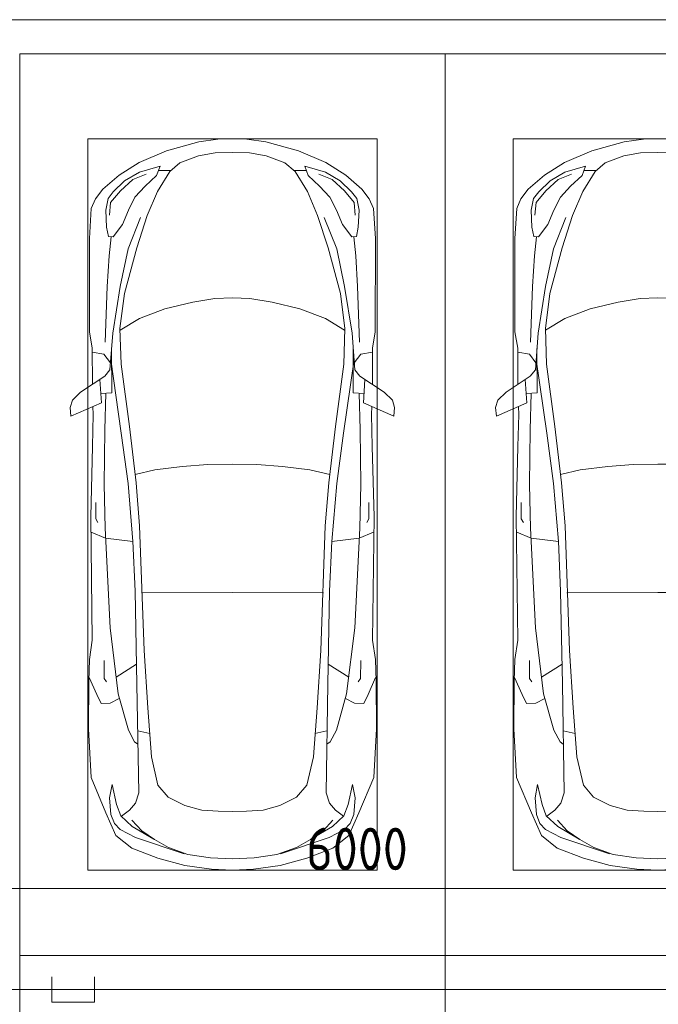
# Model space of a CAD drawing. Header units: millimetres. Extents: x -32229 to 288056, y -13689 to 125138.
# Tile 62 of 193: x 38035 to 41788, y 64062 to 69850. Entities that reach past the tile are written whole.
import ezdxf

# ---------------------------------------------------------------- set-up
doc = ezdxf.new("R2010")
doc.units = ezdxf.units.MM
for name, color, linetype, lineweight in [('A-ANNO-DIMS', 7, 'Continuous', 9), ('A-ANNO-DIMS-200', 7, 'Continuous', 9), ('A-DETL-GENF', 7, 'Continuous', 18), ('A-FLOR', 7, 'Continuous', 18), ('C-PRKG', 7, 'Continuous', 18)]:
    doc.layers.add(name, color=color, linetype=linetype, lineweight=lineweight)
doc.layers.add('A-DETL', color=7, linetype='Continuous', lineweight=9, true_color=0x00a600)
doc.styles.add('GOST Common_3', font='GOST_Common.ttf', dxfattribs={"width": 0.9, "height": 250})
doc.dimstyles.new('ГОСТ_2_5_мм2', dxfattribs={"dimscale": 304.8, "dimtxt": 251.428749, "dimasz": 0.492126, "dimexe": 0.492126, "dimexo": 0.656168, "dimgap": 0.098425, "dimtad": 1, "dimdec": 0, "dimdsep": 46, "dimtxsty": 'GOST Common_3', "dimblk1": 'OBLIQUE', "dimblk2": 'OBLIQUE', "dimsah": 1, "dimcen": 0.09, "dimazin": 2, "dimtfac": 1, "dimtdec": 4, "dimtix": 1, "dimtmove": 0, "dimatfit": 3, "dimfxl": 1, "dimtvp": 1, "dimtolj": 1, "dimtzin": 0, "dimarcsym": 2})

# ---------------------------------------------------------------- blocks, each defined once
blk = doc.blocks.new('АР_Машиноместо - 5300x2500_С-V40--02 ЭО')
at = {"layer": 'A-DETL-GENF', "color": 253, "lineweight": 13, "true_color": 0xaaaaaa}
for p, q in [((970.2, 4771.8), (812.7, 4729.4)), ((1126.4, 4794.1), (970.2, 4771.8)), ((1250, 4800), (1126.4, 4794.1)), ((1250, 4800), (1373.6, 4794.1)), ((1373.6, 4794.1), (1529.8, 4771.8)), ((1529.8, 4771.8), (1687.3, 4729.4)), ((812.7, 4729.4), (659.1, 4669.9)), ((680.7, 4606.5), (967, 4703.6)), ((988.2, 4706.7), (873.9, 4665.1)), ((1122.2, 4726.4), (988.2, 4706.7)), ((1250, 4731.7), (1122.2, 4726.4)), ((1250, 4731.7), (1377.8, 4726.4)), ((1377.8, 4726.4), (1511.8, 4706.7)), ((1511.8, 4706.7), (1626.1, 4665.1)), ((1819.3, 4606.5), (1533, 4703.6)), ((1687.3, 4729.4), (1840.9, 4669.9)), ((659.1, 4669.9), (565.9, 4595.1)), ((873.9, 4665.1), (791.3, 4619.7)), ((1626.1, 4665.1), (1708.7, 4619.7)), ((1840.9, 4669.9), (1934.1, 4595.1)), ((565.9, 4595.1), (507.1, 4462.6)), ((590.7, 4560.1), (680.7, 4606.5)), ((788.5, 4617.7), (661.8, 4543.1)), ((791.3, 4619.7), (717.1, 4568.9)), ((1708.7, 4619.7), (1782.9, 4568.9)), ((1711.5, 4617.7), (1838.2, 4543.1)), ((1909.3, 4560.1), (1819.3, 4606.5)), ((1934.1, 4595.1), (1992.9, 4462.6)), ((536.4, 4471.4), (557.5, 4525.7)), ((557.5, 4525.7), (590.7, 4560.1)), ((661.8, 4543.1), (594.6, 4479.3)), ((717.1, 4568.9), (659.6, 4505.3)), ((1782.9, 4568.9), (1840.4, 4505.3)), ((1838.2, 4543.1), (1905.4, 4479.3)), ((1942.5, 4525.7), (1909.3, 4560.1)), ((1963.6, 4471.4), (1942.5, 4525.7)), ((507.1, 4462.6), (419.6, 4254.2)), ((528.4, 4374.7), (536.4, 4471.4)), ((594.6, 4479.3), (569.5, 4413.1)), ((645, 4445.5), (597.3, 4481.4)), ((1855, 4445.5), (1902.7, 4481.4)), ((1905.4, 4479.3), (1930.5, 4413.1)), ((1971.6, 4374.7), (1963.6, 4471.4)), ((1992.9, 4462.6), (2080.4, 4254.2)), ((569.5, 4413.1), (543.7, 4295.1)), ((679.6, 4406.3), (645, 4445.5)), ((699.7, 4345.5), (679.6, 4406.3)), ((872.7, 4370.2), (970.5, 4419.3)), ((970.5, 4419.3), (1069.6, 4447.3)), ((1069.6, 4447.3), (1167.1, 4453.2)), ((1167.1, 4453.2), (1250, 4453.9)), ((1332.9, 4453.2), (1250, 4453.9)), ((1430.4, 4447.3), (1332.9, 4453.2)), ((1529.5, 4419.3), (1430.4, 4447.3)), ((1627.3, 4370.2), (1529.5, 4419.3)), ((1800.3, 4345.5), (1820.4, 4406.3)), ((1820.4, 4406.3), (1855, 4445.5)), ((1930.5, 4413.1), (1956.3, 4295.1)), ((543.7, 4295.1), (528.4, 4374.7)), ((689.3, 3705.5), (699.7, 4345.5)), ((812.5, 4298.9), (872.7, 4370.2)), ((1687.5, 4298.9), (1627.3, 4370.2)), ((1810.7, 3705.5), (1800.3, 4345.5)), ((1956.3, 4295.1), (1971.6, 4374.7)), ((774.4, 4132.9), (812.5, 4298.9)), ((1725.6, 4132.9), (1687.5, 4298.9)), ((419.6, 4254.2), (403.4, 3968)), ((2080.4, 4254.2), (2096.6, 3968)), ((752.2, 3845.6), (774.4, 4132.9)), ((1747.8, 3845.6), (1725.6, 4132.9)), ((675.2, 4045.5), (694.6, 4057.6)), ((1824.8, 4045.5), (1805.4, 4057.6)), ((638.7, 3975.4), (675.2, 4045.5)), ((1861.3, 3975.4), (1824.8, 4045.5)), ((403.4, 3968), (405.6, 3688.5)), ((578.7, 3762.9), (638.7, 3975.4)), ((1921.3, 3762.9), (1861.3, 3975.4)), ((2096.6, 3968), (2094.4, 3688.5)), ((731.2, 3507.6), (752.2, 3845.6)), ((1768.8, 3507.6), (1747.8, 3845.6)), ((408.2, 3667), (453.1, 3766.3)), ((453.1, 3766.3), (478.4, 3819.3)), ((478.4, 3819.3), (532.5, 3818.1)), ((530.9, 3374.8), (578.7, 3762.9)), ((532.5, 3818.1), (585.5, 3790.5)), ((1967.5, 3818.1), (1914.5, 3790.5)), ((1969.1, 3374.8), (1921.3, 3762.9)), ((2021.6, 3819.3), (1967.5, 3818.1)), ((2046.9, 3766.3), (2021.6, 3819.3)), ((2091.8, 3667), (2046.9, 3766.3)), ((678.7, 3159.5), (689.3, 3705.5)), ((1821.3, 3159.5), (1810.7, 3705.5)), ((405.6, 3688.5), (409.5, 3560)), ((495.5, 3566.1), (496.8, 3671.6)), ((496.8, 3671.6), (510.1, 3691.5)), ((687.1, 3588.8), (566.5, 3663.9)), ((1812.9, 3588.8), (1933.5, 3663.9)), ((2003.2, 3671.6), (1989.9, 3691.5)), ((2004.5, 3566.1), (2003.2, 3671.6)), ((2094.4, 3688.5), (2090.5, 3560)), ((409.5, 3560), (426.5, 3446.8)), ((2090.5, 3560), (2073.5, 3446.8)), ((704.9, 2775.5), (731.2, 3507.6)), ((1795.1, 2775.5), (1768.8, 3507.6)), ((426.5, 3446.8), (417.5, 2723)), ((2073.5, 3446.8), (2082.5, 2723)), ((501.4, 2789.7), (530.9, 3374.8)), ((1998.6, 2789.7), (1969.1, 3374.8)), ((665.6, 2864.6), (678.7, 3159.5)), ((1834.4, 2864.6), (1821.3, 3159.5)), ((505.1, 2846.9), (420.9, 2813.3)), ((665.8, 2867.4), (505.1, 2846.9)), ((636.6, 2526.5), (665.8, 2867.4)), ((1834.2, 2867.4), (1994.9, 2846.9)), ((1863.4, 2526.5), (1834.2, 2867.4)), ((1994.9, 2846.9), (2079.1, 2813.3)), ((495.7, 2532.3), (501.4, 2789.7)), ((2004.3, 2532.3), (1998.6, 2789.7)), ((417.5, 2723), (428.2, 2308.5)), ((447.8, 2733.7), (459.7, 2756.2)), ((447.8, 2638.7), (447.8, 2733.7)), ((684.2, 2522.3), (704.9, 2775.5)), ((1815.8, 2522.3), (1795.1, 2775.5)), ((2052.2, 2733.7), (2040.3, 2756.2)), ((2052.2, 2638.7), (2052.2, 2733.7)), ((2082.5, 2723), (2071.8, 2308.5)), ((500, 2210.1), (495.7, 2532.3)), ((636.6, 2526.5), (597, 2231)), ((644.6, 2191.8), (684.2, 2522.3)), ((1855.4, 2191.8), (1815.8, 2522.3)), ((1863.4, 2526.5), (1903, 2231)), ((2000, 2210.1), (2004.3, 2532.3)), ((428.2, 2308.5), (432.3, 2119.9)), ((2071.8, 2308.5), (2067.7, 2119.9)), ((505.9, 1996), (500, 2210.1)), ((597, 2231), (535, 1798.3)), ((1903, 2231), (1965, 1798.3)), ((1994.1, 1996), (2000, 2210.1)), ((595.8, 1824.8), (644.6, 2191.8)), ((1904.2, 1824.8), (1855.4, 2191.8)), ((296.8, 2079.9), (301.4, 2130.5)), ((301.4, 2130.5), (479.9, 2052.9)), ((432.3, 2119.9), (430.7, 2073.9)), ((2198.6, 2130.5), (2020.1, 2052.9)), ((2067.7, 2119.9), (2069.3, 2073.9)), ((2203.2, 2079.9), (2198.6, 2130.5)), ((309.5, 2036.1), (296.8, 2079.9)), ((357.8, 1990.1), (309.5, 2036.1)), ((479.9, 2052.9), (471, 1914.3)), ((2020.1, 2052.9), (2029, 1914.3)), ((2142.2, 1990.1), (2190.5, 2036.1)), ((2190.5, 2036.1), (2203.2, 2079.9)), ((500.6, 1894.5), (357.8, 1990.1)), ((540.9, 1993.7), (476.3, 1997.9)), ((540.9, 1993.7), (539.8, 1733.1)), ((1959.1, 1993.7), (2023.7, 1997.9)), ((1959.1, 1993.7), (1960.2, 1733.1)), ((1999.4, 1894.5), (2142.2, 1990.1)), ((426.5, 1730.9), (427.5, 1943)), ((2073.5, 1730.9), (2072.5, 1943)), ((530.6, 1857.6), (500.6, 1894.5)), ((546.5, 1642.6), (530.6, 1857.6)), ((1953.5, 1642.6), (1969.4, 1857.6)), ((1969.4, 1857.6), (1999.4, 1894.5)), ((533.6, 1816.8), (495, 1765.3)), ((589.4, 1615.5), (595.8, 1824.8)), ((1910.6, 1615.5), (1904.2, 1824.8)), ((1966.4, 1816.8), (2005, 1765.3)), ((495, 1765.3), (426.6, 1753.4)), ((2005, 1765.3), (2073.4, 1753.4)), ((410.6, 1634.2), (426.5, 1730.9)), ((2089.4, 1634.2), (2073.5, 1730.9)), ((409.5, 1087), (410.6, 1634.2)), ((590.4, 1624.3), (703.6, 1557.1)), ((1909.6, 1624.3), (1796.4, 1557.1)), ((2090.5, 1087), (2089.4, 1634.2)), ((615.4, 1410.3), (589.4, 1615.5)), ((1884.6, 1410.3), (1910.6, 1615.5)), ((703.6, 1557.1), (852.8, 1499)), ((1796.4, 1557.1), (1647.2, 1499)), ((852.8, 1499), (1016.6, 1459.9)), ((1016.6, 1459.9), (1146.9, 1439.4)), ((1483.4, 1459.9), (1353.1, 1439.4)), ((1647.2, 1499), (1483.4, 1459.9)), ((687.4, 1141), (615.4, 1410.3)), ((1146.9, 1439.4), (1250, 1434.1)), ((1353.1, 1439.4), (1250, 1434.1)), ((1812.6, 1141), (1884.6, 1410.3)), ((749.2, 950.3), (687.4, 1141)), ((1750.8, 950.3), (1812.6, 1141)), ((420.9, 910.7), (409.5, 1087)), ((510.2, 1018.7), (521.5, 1074.5)), ((521.5, 1074.5), (548.5, 1076.2)), ((548.5, 1076.2), (603.4, 1004.8)), ((1951.5, 1076.2), (1896.6, 1004.8)), ((1978.5, 1074.5), (1951.5, 1076.2)), ((1989.8, 1018.7), (1978.5, 1074.5)), ((2079.1, 910.7), (2090.5, 1087)), ((505.7, 920), (510.2, 1018.7)), ((603.4, 1004.8), (639.1, 920)), ((1896.6, 1004.8), (1860.9, 920)), ((1994.3, 920), (1989.8, 1018.7)), ((809.1, 809.4), (749.2, 950.3)), ((1690.9, 809.4), (1750.8, 950.3)), ((445.9, 853.1), (420.9, 910.7)), ((519.1, 851.5), (505.7, 920)), ((639.1, 920), (677.4, 843.7)), ((1860.9, 920), (1822.6, 843.7)), ((1980.9, 851.5), (1994.3, 920)), ((2054.1, 853.1), (2079.1, 910.7)), ((489, 795.6), (445.9, 853.1)), ((550, 812.3), (519.1, 851.5)), ((616.5, 746.4), (550, 812.3)), ((677.4, 843.7), (737.5, 778.3)), ((1822.6, 843.7), (1762.5, 778.3)), ((1883.5, 746.4), (1950, 812.3)), ((1950, 812.3), (1980.9, 851.5)), ((2011, 795.6), (2054.1, 853.1)), ((584.4, 714.6), (489, 795.6)), ((737.5, 778.3), (804.5, 715.7)), ((881.5, 691.6), (809.1, 809.4)), ((1618.5, 691.6), (1690.9, 809.4)), ((1762.5, 778.3), (1695.5, 715.7)), ((1915.6, 714.6), (2011, 795.6)), ((701.8, 640.4), (584.4, 714.6)), ((703.5, 696.4), (616.5, 746.4)), ((824.6, 660.9), (703.5, 696.4)), ((804.5, 715.7), (824.6, 660.9)), ((1695.5, 715.7), (1675.4, 660.9)), ((1675.4, 660.9), (1796.5, 696.4)), ((1796.5, 696.4), (1883.5, 746.4)), ((1798.2, 640.4), (1915.6, 714.6)), ((861.8, 571.6), (701.8, 640.4)), ((888.4, 685.9), (815.2, 686.6)), ((941.4, 642.2), (881.5, 691.6)), ((1050.7, 599.4), (941.4, 642.2)), ((1449.3, 599.4), (1558.6, 642.2)), ((1558.6, 642.2), (1618.5, 691.6)), ((1611.6, 685.9), (1684.8, 686.6)), ((1638.2, 571.6), (1798.2, 640.4)), ((1148.8, 583), (1050.7, 599.4)), ((1250, 581.6), (1148.8, 583)), ((1250, 581.6), (1351.2, 583)), ((1351.2, 583), (1449.3, 599.4)), ((1052.6, 517.5), (861.8, 571.6)), ((1447.4, 517.5), (1638.2, 571.6)), ((1165.1, 503.1), (1052.6, 517.5)), ((1250, 500), (1165.1, 503.1)), ((1250, 500), (1334.9, 503.1)), ((1334.9, 503.1), (1447.4, 517.5))]:
    blk.add_line(p, q, dxfattribs=at)
at = {"layer": 'A-DETL-GENF', "color": 254, "lineweight": 13, "true_color": 0xd4d4d4}
for p, q in [((694.6, 3980.4), (765.1, 3996.8)), ((1805.4, 3980.4), (1734.9, 3996.8)), ((715.1, 3168.3), (1250, 3167.3)), ((1784.9, 3168.3), (1250, 3167.3)), ((677.9, 2473), (794.6, 2446)), ((794.6, 2446), (955.7, 2426.8)), ((1705.4, 2446), (1544.3, 2426.8)), ((1822.1, 2473), (1705.4, 2446)), ((955.7, 2426.8), (1105.5, 2413.7)), ((1105.5, 2413.7), (1250, 2412.9)), ((1394.5, 2413.7), (1250, 2412.9)), ((1544.3, 2426.8), (1394.5, 2413.7)), ((513.9, 1368.9), (502.3, 1696.3)), ((1986.1, 1368.9), (1997.7, 1696.3)), ((590.3, 1367.8), (546.5, 1642.6)), ((1909.7, 1367.8), (1953.5, 1642.6)), ((524.9, 1188.6), (513.9, 1368.9)), ((636.7, 1146), (590.3, 1367.8)), ((1863.3, 1146), (1909.7, 1367.8)), ((1975.1, 1188.6), (1986.1, 1368.9)), ((537.4, 1076.1), (524.9, 1188.6)), ((1962.6, 1076.1), (1975.1, 1188.6)), ((710.2, 962.8), (636.7, 1146)), ((1789.8, 962.8), (1863.3, 1146)), ((534.5, 874.4), (528.1, 949.5)), ((1965.5, 874.4), (1971.9, 949.5)), ((591.7, 805), (534.5, 874.4)), ((1908.3, 805), (1965.5, 874.4)), ((664.7, 739.9), (591.7, 805)), ((1835.3, 739.9), (1908.3, 805)), ((742.6, 707.8), (664.7, 739.9)), ((1757.4, 707.8), (1835.3, 739.9))]:
    blk.add_line(p, q, dxfattribs=at)
at = {"layer": 'C-PRKG', "color": 253, "lineweight": 13, "true_color": 0xaaaaaa}
for p, q in [((2500, 5300), (0, 5300)), ((0, 0), (0, 5300)), ((2500, 0), (2500, 5300)), ((400, 4800), (2100, 4800)), ((400, 500), (400, 4800)), ((2100, 500), (2100, 4800)), ((400, 500), (2100, 500)), ((2500, 0), (0, 0))]:
    blk.add_line(p, q, dxfattribs=at)
blk = doc.blocks.new('АР_Машиноместо - 5300x2500_С-V68--02 ЭО')
at = {"layer": 'A-DETL-GENF', "color": 253, "lineweight": 13, "true_color": 0xaaaaaa}
for p, q in [((970.2, 4771.8), (812.7, 4729.4)), ((1126.4, 4794.1), (970.2, 4771.8)), ((1250, 4800), (1126.4, 4794.1)), ((1250, 4800), (1373.6, 4794.1)), ((1373.6, 4794.1), (1529.8, 4771.8)), ((1529.8, 4771.8), (1687.3, 4729.4)), ((812.7, 4729.4), (659.1, 4669.9)), ((680.7, 4606.5), (967, 4703.6)), ((988.2, 4706.7), (873.9, 4665.1)), ((1122.2, 4726.4), (988.2, 4706.7)), ((1250, 4731.7), (1122.2, 4726.4)), ((1250, 4731.7), (1377.8, 4726.4)), ((1377.8, 4726.4), (1511.8, 4706.7)), ((1511.8, 4706.7), (1626.1, 4665.1)), ((1819.3, 4606.5), (1533, 4703.6)), ((1687.3, 4729.4), (1840.9, 4669.9)), ((659.1, 4669.9), (565.9, 4595.1)), ((873.9, 4665.1), (791.3, 4619.7)), ((1626.1, 4665.1), (1708.7, 4619.7)), ((1840.9, 4669.9), (1934.1, 4595.1)), ((565.9, 4595.1), (507.1, 4462.6)), ((590.7, 4560.1), (680.7, 4606.5)), ((788.5, 4617.7), (661.8, 4543.1)), ((791.3, 4619.7), (717.1, 4568.9)), ((1708.7, 4619.7), (1782.9, 4568.9)), ((1711.5, 4617.7), (1838.2, 4543.1)), ((1909.3, 4560.1), (1819.3, 4606.5)), ((1934.1, 4595.1), (1992.9, 4462.6)), ((536.4, 4471.4), (557.5, 4525.7)), ((557.5, 4525.7), (590.7, 4560.1)), ((661.8, 4543.1), (594.6, 4479.3)), ((717.1, 4568.9), (659.6, 4505.3)), ((1782.9, 4568.9), (1840.4, 4505.3)), ((1838.2, 4543.1), (1905.4, 4479.3)), ((1942.5, 4525.7), (1909.3, 4560.1)), ((1963.6, 4471.4), (1942.5, 4525.7)), ((507.1, 4462.6), (419.6, 4254.2)), ((528.4, 4374.7), (536.4, 4471.4)), ((594.6, 4479.3), (569.5, 4413.1)), ((645, 4445.5), (597.3, 4481.4)), ((1855, 4445.5), (1902.7, 4481.4)), ((1905.4, 4479.3), (1930.5, 4413.1)), ((1971.6, 4374.7), (1963.6, 4471.4)), ((1992.9, 4462.6), (2080.4, 4254.2)), ((569.5, 4413.1), (543.7, 4295.1)), ((679.6, 4406.3), (645, 4445.5)), ((699.7, 4345.5), (679.6, 4406.3)), ((872.7, 4370.2), (970.5, 4419.3)), ((970.5, 4419.3), (1069.6, 4447.3)), ((1069.6, 4447.3), (1167.1, 4453.2)), ((1167.1, 4453.2), (1250, 4453.9)), ((1332.9, 4453.2), (1250, 4453.9)), ((1430.4, 4447.3), (1332.9, 4453.2)), ((1529.5, 4419.3), (1430.4, 4447.3)), ((1627.3, 4370.2), (1529.5, 4419.3)), ((1800.3, 4345.5), (1820.4, 4406.3)), ((1820.4, 4406.3), (1855, 4445.5)), ((1930.5, 4413.1), (1956.3, 4295.1)), ((543.7, 4295.1), (528.4, 4374.7)), ((689.3, 3705.5), (699.7, 4345.5)), ((812.5, 4298.9), (872.7, 4370.2)), ((1687.5, 4298.9), (1627.3, 4370.2)), ((1810.7, 3705.5), (1800.3, 4345.5)), ((1956.3, 4295.1), (1971.6, 4374.7)), ((774.4, 4132.9), (812.5, 4298.9)), ((1725.6, 4132.9), (1687.5, 4298.9)), ((419.6, 4254.2), (403.4, 3968)), ((2080.4, 4254.2), (2096.6, 3968)), ((752.2, 3845.6), (774.4, 4132.9)), ((1747.8, 3845.6), (1725.6, 4132.9)), ((675.2, 4045.5), (694.6, 4057.6)), ((1824.8, 4045.5), (1805.4, 4057.6)), ((638.7, 3975.4), (675.2, 4045.5)), ((1861.3, 3975.4), (1824.8, 4045.5)), ((403.4, 3968), (405.6, 3688.5)), ((578.7, 3762.9), (638.7, 3975.4)), ((1921.3, 3762.9), (1861.3, 3975.4)), ((2096.6, 3968), (2094.4, 3688.5)), ((731.2, 3507.6), (752.2, 3845.6)), ((1768.8, 3507.6), (1747.8, 3845.6)), ((408.2, 3667), (453.1, 3766.3)), ((453.1, 3766.3), (478.4, 3819.3)), ((478.4, 3819.3), (532.5, 3818.1)), ((530.9, 3374.8), (578.7, 3762.9)), ((532.5, 3818.1), (585.5, 3790.5)), ((1967.5, 3818.1), (1914.5, 3790.5)), ((1969.1, 3374.8), (1921.3, 3762.9)), ((2021.6, 3819.3), (1967.5, 3818.1)), ((2046.9, 3766.3), (2021.6, 3819.3)), ((2091.8, 3667), (2046.9, 3766.3)), ((678.7, 3159.5), (689.3, 3705.5)), ((1821.3, 3159.5), (1810.7, 3705.5)), ((405.6, 3688.5), (409.5, 3560)), ((495.5, 3566.1), (496.8, 3671.6)), ((496.8, 3671.6), (510.1, 3691.5)), ((687.1, 3588.8), (566.5, 3663.9)), ((1812.9, 3588.8), (1933.5, 3663.9)), ((2003.2, 3671.6), (1989.9, 3691.5)), ((2004.5, 3566.1), (2003.2, 3671.6)), ((2094.4, 3688.5), (2090.5, 3560)), ((409.5, 3560), (426.5, 3446.8)), ((2090.5, 3560), (2073.5, 3446.8)), ((704.9, 2775.5), (731.2, 3507.6)), ((1795.1, 2775.5), (1768.8, 3507.6)), ((426.5, 3446.8), (417.5, 2723)), ((2073.5, 3446.8), (2082.5, 2723)), ((501.4, 2789.7), (530.9, 3374.8)), ((1998.6, 2789.7), (1969.1, 3374.8)), ((665.6, 2864.6), (678.7, 3159.5)), ((1834.4, 2864.6), (1821.3, 3159.5)), ((505.1, 2846.9), (420.9, 2813.3)), ((665.8, 2867.4), (505.1, 2846.9)), ((636.6, 2526.5), (665.8, 2867.4)), ((1834.2, 2867.4), (1994.9, 2846.9)), ((1863.4, 2526.5), (1834.2, 2867.4)), ((1994.9, 2846.9), (2079.1, 2813.3)), ((495.7, 2532.3), (501.4, 2789.7)), ((2004.3, 2532.3), (1998.6, 2789.7)), ((417.5, 2723), (428.2, 2308.5)), ((447.8, 2733.7), (459.7, 2756.2)), ((447.8, 2638.7), (447.8, 2733.7)), ((684.2, 2522.3), (704.9, 2775.5)), ((1815.8, 2522.3), (1795.1, 2775.5)), ((2052.2, 2733.7), (2040.3, 2756.2)), ((2052.2, 2638.7), (2052.2, 2733.7)), ((2082.5, 2723), (2071.8, 2308.5)), ((500, 2210.1), (495.7, 2532.3)), ((636.6, 2526.5), (597, 2231)), ((644.6, 2191.8), (684.2, 2522.3)), ((1855.4, 2191.8), (1815.8, 2522.3)), ((1863.4, 2526.5), (1903, 2231)), ((2000, 2210.1), (2004.3, 2532.3)), ((428.2, 2308.5), (432.3, 2119.9)), ((2071.8, 2308.5), (2067.7, 2119.9)), ((505.9, 1996), (500, 2210.1)), ((597, 2231), (535, 1798.3)), ((1903, 2231), (1965, 1798.3)), ((1994.1, 1996), (2000, 2210.1)), ((595.8, 1824.8), (644.6, 2191.8)), ((1904.2, 1824.8), (1855.4, 2191.8)), ((296.8, 2079.9), (301.4, 2130.5)), ((301.4, 2130.5), (479.9, 2052.9)), ((432.3, 2119.9), (430.7, 2073.9)), ((2198.6, 2130.5), (2020.1, 2052.9)), ((2067.7, 2119.9), (2069.3, 2073.9)), ((2203.2, 2079.9), (2198.6, 2130.5)), ((309.5, 2036.1), (296.8, 2079.9)), ((357.8, 1990.1), (309.5, 2036.1)), ((479.9, 2052.9), (471, 1914.3)), ((2020.1, 2052.9), (2029, 1914.3)), ((2142.2, 1990.1), (2190.5, 2036.1)), ((2190.5, 2036.1), (2203.2, 2079.9)), ((500.6, 1894.5), (357.8, 1990.1)), ((540.9, 1993.7), (476.3, 1997.9)), ((540.9, 1993.7), (539.8, 1733.1)), ((1959.1, 1993.7), (2023.7, 1997.9)), ((1959.1, 1993.7), (1960.2, 1733.1)), ((1999.4, 1894.5), (2142.2, 1990.1)), ((426.5, 1730.9), (427.5, 1943)), ((2073.5, 1730.9), (2072.5, 1943)), ((530.6, 1857.6), (500.6, 1894.5)), ((546.5, 1642.6), (530.6, 1857.6)), ((1953.5, 1642.6), (1969.4, 1857.6)), ((1969.4, 1857.6), (1999.4, 1894.5)), ((533.6, 1816.8), (495, 1765.3)), ((589.4, 1615.5), (595.8, 1824.8)), ((1910.6, 1615.5), (1904.2, 1824.8)), ((1966.4, 1816.8), (2005, 1765.3)), ((495, 1765.3), (426.6, 1753.4)), ((2005, 1765.3), (2073.4, 1753.4)), ((410.6, 1634.2), (426.5, 1730.9)), ((2089.4, 1634.2), (2073.5, 1730.9)), ((409.5, 1087), (410.6, 1634.2)), ((590.4, 1624.3), (703.6, 1557.1)), ((1909.6, 1624.3), (1796.4, 1557.1)), ((2090.5, 1087), (2089.4, 1634.2)), ((615.4, 1410.3), (589.4, 1615.5)), ((1884.6, 1410.3), (1910.6, 1615.5)), ((703.6, 1557.1), (852.8, 1499)), ((1796.4, 1557.1), (1647.2, 1499)), ((852.8, 1499), (1016.6, 1459.9)), ((1016.6, 1459.9), (1146.9, 1439.4)), ((1483.4, 1459.9), (1353.1, 1439.4)), ((1647.2, 1499), (1483.4, 1459.9)), ((687.4, 1141), (615.4, 1410.3)), ((1146.9, 1439.4), (1250, 1434.1)), ((1353.1, 1439.4), (1250, 1434.1)), ((1812.6, 1141), (1884.6, 1410.3)), ((749.2, 950.3), (687.4, 1141)), ((1750.8, 950.3), (1812.6, 1141)), ((420.9, 910.7), (409.5, 1087)), ((510.2, 1018.7), (521.5, 1074.5)), ((521.5, 1074.5), (548.5, 1076.2)), ((548.5, 1076.2), (603.4, 1004.8)), ((1951.5, 1076.2), (1896.6, 1004.8)), ((1978.5, 1074.5), (1951.5, 1076.2)), ((1989.8, 1018.7), (1978.5, 1074.5)), ((2079.1, 910.7), (2090.5, 1087)), ((505.7, 920), (510.2, 1018.7)), ((603.4, 1004.8), (639.1, 920)), ((1896.6, 1004.8), (1860.9, 920)), ((1994.3, 920), (1989.8, 1018.7)), ((809.1, 809.4), (749.2, 950.3)), ((1690.9, 809.4), (1750.8, 950.3)), ((445.9, 853.1), (420.9, 910.7)), ((519.1, 851.5), (505.7, 920)), ((639.1, 920), (677.4, 843.7)), ((1860.9, 920), (1822.6, 843.7)), ((1980.9, 851.5), (1994.3, 920)), ((2054.1, 853.1), (2079.1, 910.7)), ((489, 795.6), (445.9, 853.1)), ((550, 812.3), (519.1, 851.5)), ((616.5, 746.4), (550, 812.3)), ((677.4, 843.7), (737.5, 778.3)), ((1822.6, 843.7), (1762.5, 778.3)), ((1883.5, 746.4), (1950, 812.3)), ((1950, 812.3), (1980.9, 851.5)), ((2011, 795.6), (2054.1, 853.1)), ((584.4, 714.6), (489, 795.6)), ((737.5, 778.3), (804.5, 715.7)), ((881.5, 691.6), (809.1, 809.4)), ((1618.5, 691.6), (1690.9, 809.4)), ((1762.5, 778.3), (1695.5, 715.7)), ((1915.6, 714.6), (2011, 795.6)), ((701.8, 640.4), (584.4, 714.6)), ((703.5, 696.4), (616.5, 746.4)), ((824.6, 660.9), (703.5, 696.4)), ((804.5, 715.7), (824.6, 660.9)), ((1695.5, 715.7), (1675.4, 660.9)), ((1675.4, 660.9), (1796.5, 696.4)), ((1796.5, 696.4), (1883.5, 746.4)), ((1798.2, 640.4), (1915.6, 714.6)), ((861.8, 571.6), (701.8, 640.4)), ((888.4, 685.9), (815.2, 686.6)), ((941.4, 642.2), (881.5, 691.6)), ((1050.7, 599.4), (941.4, 642.2)), ((1449.3, 599.4), (1558.6, 642.2)), ((1558.6, 642.2), (1618.5, 691.6)), ((1611.6, 685.9), (1684.8, 686.6)), ((1638.2, 571.6), (1798.2, 640.4)), ((1148.8, 583), (1050.7, 599.4)), ((1250, 581.6), (1148.8, 583)), ((1250, 581.6), (1351.2, 583)), ((1351.2, 583), (1449.3, 599.4)), ((1052.6, 517.5), (861.8, 571.6)), ((1447.4, 517.5), (1638.2, 571.6)), ((1165.1, 503.1), (1052.6, 517.5)), ((1250, 500), (1165.1, 503.1)), ((1250, 500), (1334.9, 503.1)), ((1334.9, 503.1), (1447.4, 517.5))]:
    blk.add_line(p, q, dxfattribs=at)
at = {"layer": 'A-DETL-GENF', "color": 254, "lineweight": 13, "true_color": 0xd4d4d4}
for p, q in [((694.6, 3980.4), (765.1, 3996.8)), ((1805.4, 3980.4), (1734.9, 3996.8)), ((715.1, 3168.3), (1250, 3167.3)), ((1784.9, 3168.3), (1250, 3167.3)), ((677.9, 2473), (794.6, 2446)), ((794.6, 2446), (955.7, 2426.8)), ((1705.4, 2446), (1544.3, 2426.8)), ((1822.1, 2473), (1705.4, 2446)), ((955.7, 2426.8), (1105.5, 2413.7)), ((1105.5, 2413.7), (1250, 2412.9)), ((1394.5, 2413.7), (1250, 2412.9)), ((1544.3, 2426.8), (1394.5, 2413.7)), ((513.9, 1368.9), (502.3, 1696.3)), ((1986.1, 1368.9), (1997.7, 1696.3)), ((590.3, 1367.8), (546.5, 1642.6)), ((1909.7, 1367.8), (1953.5, 1642.6)), ((524.9, 1188.6), (513.9, 1368.9)), ((636.7, 1146), (590.3, 1367.8)), ((1863.3, 1146), (1909.7, 1367.8)), ((1975.1, 1188.6), (1986.1, 1368.9)), ((537.4, 1076.1), (524.9, 1188.6)), ((1962.6, 1076.1), (1975.1, 1188.6)), ((710.2, 962.8), (636.7, 1146)), ((1789.8, 962.8), (1863.3, 1146)), ((534.5, 874.4), (528.1, 949.5)), ((1965.5, 874.4), (1971.9, 949.5)), ((591.7, 805), (534.5, 874.4)), ((1908.3, 805), (1965.5, 874.4)), ((664.7, 739.9), (591.7, 805)), ((1835.3, 739.9), (1908.3, 805)), ((742.6, 707.8), (664.7, 739.9)), ((1757.4, 707.8), (1835.3, 739.9))]:
    blk.add_line(p, q, dxfattribs=at)
at = {"layer": 'C-PRKG', "color": 253, "lineweight": 13, "true_color": 0xaaaaaa}
for p, q in [((2500, 5300), (0, 5300)), ((0, 5200), (0, 5300)), ((2500, 0), (2500, 5300)), ((0, 0), (0, 5050)), ((400, 4800), (2100, 4800)), ((400, 500), (400, 4800)), ((2100, 500), (2100, 4800)), ((400, 500), (2100, 500)), ((2500, 0), (0, 0))]:
    blk.add_line(p, q, dxfattribs=at)
blk = doc.blocks.new('АР_Машиноместо - 5300x2500_С-V39--02 ЭО')
at = {"layer": 'A-DETL-GENF', "color": 253, "lineweight": 13, "true_color": 0xaaaaaa}
for p, q in [((1052.6, -517.5), (861.8, -571.6)), ((1165.1, -503.1), (1052.6, -517.5)), ((1250, -500), (1165.1, -503.1)), ((1250, -500), (1334.9, -503.1)), ((1334.9, -503.1), (1447.4, -517.5)), ((1447.4, -517.5), (1638.2, -571.6)), ((861.8, -571.6), (701.8, -640.4)), ((1638.2, -571.6), (1798.2, -640.4)), ((1050.7, -599.4), (941.4, -642.2)), ((1148.8, -583), (1050.7, -599.4)), ((1250, -581.6), (1148.8, -583)), ((1250, -581.6), (1351.2, -583)), ((1351.2, -583), (1449.3, -599.4)), ((1449.3, -599.4), (1558.6, -642.2)), ((701.8, -640.4), (584.4, -714.6)), ((824.6, -660.9), (703.5, -696.4)), ((804.5, -715.7), (824.6, -660.9)), ((881.5, -691.6), (809.1, -809.4)), ((888.4, -685.9), (815.2, -686.6)), ((941.4, -642.2), (881.5, -691.6)), ((1558.6, -642.2), (1618.5, -691.6)), ((1611.6, -685.9), (1684.8, -686.6)), ((1618.5, -691.6), (1690.9, -809.4)), ((1695.5, -715.7), (1675.4, -660.9)), ((1675.4, -660.9), (1796.5, -696.4)), ((1798.2, -640.4), (1915.6, -714.6)), ((584.4, -714.6), (489, -795.6)), ((616.5, -746.4), (550, -812.3)), ((703.5, -696.4), (616.5, -746.4)), ((737.5, -778.3), (804.5, -715.7)), ((1762.5, -778.3), (1695.5, -715.7)), ((1796.5, -696.4), (1883.5, -746.4)), ((1883.5, -746.4), (1950, -812.3)), ((1915.6, -714.6), (2011, -795.6)), ((489, -795.6), (445.9, -853.1)), ((677.4, -843.7), (737.5, -778.3)), ((809.1, -809.4), (749.2, -950.3)), ((1690.9, -809.4), (1750.8, -950.3)), ((1822.6, -843.7), (1762.5, -778.3)), ((2011, -795.6), (2054.1, -853.1)), ((445.9, -853.1), (420.9, -910.7)), ((519.1, -851.5), (505.7, -920)), ((550, -812.3), (519.1, -851.5)), ((639.1, -920), (677.4, -843.7)), ((1860.9, -920), (1822.6, -843.7)), ((1950, -812.3), (1980.9, -851.5)), ((1980.9, -851.5), (1994.3, -920)), ((2054.1, -853.1), (2079.1, -910.7)), ((420.9, -910.7), (409.5, -1087)), ((505.7, -920), (510.2, -1018.7)), ((603.4, -1004.8), (639.1, -920)), ((1896.6, -1004.8), (1860.9, -920)), ((1994.3, -920), (1989.8, -1018.7)), ((2079.1, -910.7), (2090.5, -1087)), ((749.2, -950.3), (687.4, -1141)), ((1750.8, -950.3), (1812.6, -1141)), ((510.2, -1018.7), (521.5, -1074.5)), ((548.5, -1076.2), (603.4, -1004.8)), ((1951.5, -1076.2), (1896.6, -1004.8)), ((1989.8, -1018.7), (1978.5, -1074.5)), ((409.5, -1087), (410.6, -1634.2)), ((521.5, -1074.5), (548.5, -1076.2)), ((1978.5, -1074.5), (1951.5, -1076.2)), ((2090.5, -1087), (2089.4, -1634.2)), ((687.4, -1141), (615.4, -1410.3)), ((1812.6, -1141), (1884.6, -1410.3)), ((615.4, -1410.3), (589.4, -1615.5)), ((1016.6, -1459.9), (1146.9, -1439.4)), ((1146.9, -1439.4), (1250, -1434.1)), ((1353.1, -1439.4), (1250, -1434.1)), ((1483.4, -1459.9), (1353.1, -1439.4)), ((1884.6, -1410.3), (1910.6, -1615.5)), ((703.6, -1557.1), (852.8, -1499)), ((852.8, -1499), (1016.6, -1459.9)), ((1647.2, -1499), (1483.4, -1459.9)), ((1796.4, -1557.1), (1647.2, -1499)), ((590.4, -1624.3), (703.6, -1557.1)), ((1909.6, -1624.3), (1796.4, -1557.1)), ((589.4, -1615.5), (595.8, -1824.8)), ((1910.6, -1615.5), (1904.2, -1824.8)), ((410.6, -1634.2), (426.5, -1730.9)), ((546.5, -1642.6), (530.6, -1857.6)), ((1953.5, -1642.6), (1969.4, -1857.6)), ((2089.4, -1634.2), (2073.5, -1730.9)), ((426.5, -1730.9), (427.5, -1943)), ((540.9, -1993.7), (539.8, -1733.1)), ((1959.1, -1993.7), (1960.2, -1733.1)), ((2073.5, -1730.9), (2072.5, -1943)), ((495, -1765.3), (426.6, -1753.4)), ((533.6, -1816.8), (495, -1765.3)), ((1966.4, -1816.8), (2005, -1765.3)), ((2005, -1765.3), (2073.4, -1753.4)), ((597, -2231), (535, -1798.3)), ((595.8, -1824.8), (644.6, -2191.8)), ((1904.2, -1824.8), (1855.4, -2191.8)), ((1903, -2231), (1965, -1798.3)), ((500.6, -1894.5), (357.8, -1990.1)), ((530.6, -1857.6), (500.6, -1894.5)), ((1969.4, -1857.6), (1999.4, -1894.5)), ((1999.4, -1894.5), (2142.2, -1990.1)), ((479.9, -2052.9), (471, -1914.3)), ((2020.1, -2052.9), (2029, -1914.3)), ((357.8, -1990.1), (309.5, -2036.1)), ((540.9, -1993.7), (476.3, -1997.9)), ((505.9, -1996), (500, -2210.1)), ((1959.1, -1993.7), (2023.7, -1997.9)), ((1994.1, -1996), (2000, -2210.1)), ((2142.2, -1990.1), (2190.5, -2036.1)), ((309.5, -2036.1), (296.8, -2079.9)), ((296.8, -2079.9), (301.4, -2130.5)), ((301.4, -2130.5), (479.9, -2052.9)), ((432.3, -2119.9), (430.7, -2073.9)), ((2198.6, -2130.5), (2020.1, -2052.9)), ((2067.7, -2119.9), (2069.3, -2073.9)), ((2190.5, -2036.1), (2203.2, -2079.9)), ((2203.2, -2079.9), (2198.6, -2130.5)), ((428.2, -2308.5), (432.3, -2119.9)), ((2071.8, -2308.5), (2067.7, -2119.9)), ((644.6, -2191.8), (684.2, -2522.3)), ((1855.4, -2191.8), (1815.8, -2522.3)), ((500, -2210.1), (495.7, -2532.3)), ((636.6, -2526.5), (597, -2231)), ((1863.4, -2526.5), (1903, -2231)), ((2000, -2210.1), (2004.3, -2532.3)), ((417.5, -2723), (428.2, -2308.5)), ((2082.5, -2723), (2071.8, -2308.5)), ((495.7, -2532.3), (501.4, -2789.7)), ((636.6, -2526.5), (665.8, -2867.4)), ((684.2, -2522.3), (704.9, -2775.5)), ((1815.8, -2522.3), (1795.1, -2775.5)), ((1863.4, -2526.5), (1834.2, -2867.4)), ((2004.3, -2532.3), (1998.6, -2789.7)), ((447.8, -2638.7), (447.8, -2733.7)), ((2052.2, -2638.7), (2052.2, -2733.7)), ((426.5, -3446.8), (417.5, -2723)), ((447.8, -2733.7), (459.7, -2756.2)), ((704.9, -2775.5), (731.2, -3507.6)), ((1795.1, -2775.5), (1768.8, -3507.6)), ((2052.2, -2733.7), (2040.3, -2756.2)), ((2073.5, -3446.8), (2082.5, -2723)), ((505.1, -2846.9), (420.9, -2813.3)), ((501.4, -2789.7), (530.9, -3374.8)), ((1998.6, -2789.7), (1969.1, -3374.8)), ((1994.9, -2846.9), (2079.1, -2813.3)), ((665.8, -2867.4), (505.1, -2846.9)), ((665.6, -2864.6), (678.7, -3159.5)), ((1834.4, -2864.6), (1821.3, -3159.5)), ((1834.2, -2867.4), (1994.9, -2846.9)), ((678.7, -3159.5), (689.3, -3705.5)), ((1821.3, -3159.5), (1810.7, -3705.5)), ((530.9, -3374.8), (578.7, -3762.9)), ((1969.1, -3374.8), (1921.3, -3762.9)), ((409.5, -3560), (426.5, -3446.8)), ((2090.5, -3560), (2073.5, -3446.8)), ((731.2, -3507.6), (752.2, -3845.6)), ((1768.8, -3507.6), (1747.8, -3845.6)), ((405.6, -3688.5), (409.5, -3560)), ((495.5, -3566.1), (496.8, -3671.6)), ((2004.5, -3566.1), (2003.2, -3671.6)), ((2094.4, -3688.5), (2090.5, -3560)), ((687.1, -3588.8), (566.5, -3663.9)), ((1812.9, -3588.8), (1933.5, -3663.9)), ((403.4, -3968), (405.6, -3688.5)), ((408.2, -3667), (453.1, -3766.3)), ((496.8, -3671.6), (510.1, -3691.5)), ((2003.2, -3671.6), (1989.9, -3691.5)), ((2091.8, -3667), (2046.9, -3766.3)), ((2096.6, -3968), (2094.4, -3688.5)), ((689.3, -3705.5), (699.7, -4345.5)), ((1810.7, -3705.5), (1800.3, -4345.5)), ((453.1, -3766.3), (478.4, -3819.3)), ((478.4, -3819.3), (532.5, -3818.1)), ((532.5, -3818.1), (585.5, -3790.5)), ((578.7, -3762.9), (638.7, -3975.4)), ((1921.3, -3762.9), (1861.3, -3975.4)), ((1967.5, -3818.1), (1914.5, -3790.5)), ((2021.6, -3819.3), (1967.5, -3818.1)), ((2046.9, -3766.3), (2021.6, -3819.3)), ((752.2, -3845.6), (774.4, -4132.9)), ((1747.8, -3845.6), (1725.6, -4132.9)), ((419.6, -4254.2), (403.4, -3968)), ((638.7, -3975.4), (675.2, -4045.5)), ((1861.3, -3975.4), (1824.8, -4045.5)), ((2080.4, -4254.2), (2096.6, -3968)), ((675.2, -4045.5), (694.6, -4057.6)), ((1824.8, -4045.5), (1805.4, -4057.6)), ((774.4, -4132.9), (812.5, -4298.9)), ((1725.6, -4132.9), (1687.5, -4298.9)), ((507.1, -4462.6), (419.6, -4254.2)), ((1992.9, -4462.6), (2080.4, -4254.2)), ((543.7, -4295.1), (528.4, -4374.7)), ((569.5, -4413.1), (543.7, -4295.1)), ((812.5, -4298.9), (872.7, -4370.2)), ((1687.5, -4298.9), (1627.3, -4370.2)), ((1930.5, -4413.1), (1956.3, -4295.1)), ((1956.3, -4295.1), (1971.6, -4374.7)), ((528.4, -4374.7), (536.4, -4471.4)), ((699.7, -4345.5), (679.6, -4406.3)), ((872.7, -4370.2), (970.5, -4419.3)), ((1627.3, -4370.2), (1529.5, -4419.3)), ((1800.3, -4345.5), (1820.4, -4406.3)), ((1971.6, -4374.7), (1963.6, -4471.4)), ((594.6, -4479.3), (569.5, -4413.1)), ((645, -4445.5), (597.3, -4481.4)), ((679.6, -4406.3), (645, -4445.5)), ((970.5, -4419.3), (1069.6, -4447.3)), ((1069.6, -4447.3), (1167.1, -4453.2)), ((1167.1, -4453.2), (1250, -4453.9)), ((1332.9, -4453.2), (1250, -4453.9)), ((1430.4, -4447.3), (1332.9, -4453.2)), ((1529.5, -4419.3), (1430.4, -4447.3)), ((1820.4, -4406.3), (1855, -4445.5)), ((1855, -4445.5), (1902.7, -4481.4)), ((1905.4, -4479.3), (1930.5, -4413.1)), ((565.9, -4595.1), (507.1, -4462.6)), ((536.4, -4471.4), (557.5, -4525.7)), ((661.8, -4543.1), (594.6, -4479.3)), ((717.1, -4568.9), (659.6, -4505.3)), ((1782.9, -4568.9), (1840.4, -4505.3)), ((1838.2, -4543.1), (1905.4, -4479.3)), ((1934.1, -4595.1), (1992.9, -4462.6)), ((1963.6, -4471.4), (1942.5, -4525.7)), ((557.5, -4525.7), (590.7, -4560.1)), ((590.7, -4560.1), (680.7, -4606.5)), ((788.5, -4617.7), (661.8, -4543.1)), ((791.3, -4619.7), (717.1, -4568.9)), ((1708.7, -4619.7), (1782.9, -4568.9)), ((1711.5, -4617.7), (1838.2, -4543.1)), ((1909.3, -4560.1), (1819.3, -4606.5)), ((1942.5, -4525.7), (1909.3, -4560.1)), ((659.1, -4669.9), (565.9, -4595.1)), ((680.7, -4606.5), (967, -4703.6)), ((873.9, -4665.1), (791.3, -4619.7)), ((1819.3, -4606.5), (1533, -4703.6)), ((1626.1, -4665.1), (1708.7, -4619.7)), ((1840.9, -4669.9), (1934.1, -4595.1)), ((812.7, -4729.4), (659.1, -4669.9)), ((988.2, -4706.7), (873.9, -4665.1)), ((1511.8, -4706.7), (1626.1, -4665.1)), ((1687.3, -4729.4), (1840.9, -4669.9)), ((970.2, -4771.8), (812.7, -4729.4)), ((1122.2, -4726.4), (988.2, -4706.7)), ((1250, -4731.7), (1122.2, -4726.4)), ((1250, -4731.7), (1377.8, -4726.4)), ((1377.8, -4726.4), (1511.8, -4706.7)), ((1529.8, -4771.8), (1687.3, -4729.4)), ((1126.4, -4794.1), (970.2, -4771.8)), ((1250, -4800), (1126.4, -4794.1)), ((1250, -4800), (1373.6, -4794.1)), ((1373.6, -4794.1), (1529.8, -4771.8))]:
    blk.add_line(p, q, dxfattribs=at)
at = {"layer": 'A-DETL-GENF', "color": 254, "lineweight": 13, "true_color": 0xd4d4d4}
for p, q in [((664.7, -739.9), (591.7, -805)), ((742.6, -707.8), (664.7, -739.9)), ((1757.4, -707.8), (1835.3, -739.9)), ((1835.3, -739.9), (1908.3, -805)), ((591.7, -805), (534.5, -874.4)), ((1908.3, -805), (1965.5, -874.4)), ((534.5, -874.4), (528.1, -949.5)), ((1965.5, -874.4), (1971.9, -949.5)), ((710.2, -962.8), (636.7, -1146)), ((1789.8, -962.8), (1863.3, -1146)), ((537.4, -1076.1), (524.9, -1188.6)), ((1962.6, -1076.1), (1975.1, -1188.6)), ((636.7, -1146), (590.3, -1367.8)), ((1863.3, -1146), (1909.7, -1367.8)), ((524.9, -1188.6), (513.9, -1368.9)), ((1975.1, -1188.6), (1986.1, -1368.9)), ((513.9, -1368.9), (502.3, -1696.3)), ((590.3, -1367.8), (546.5, -1642.6)), ((1909.7, -1367.8), (1953.5, -1642.6)), ((1986.1, -1368.9), (1997.7, -1696.3)), ((794.6, -2446), (955.7, -2426.8)), ((955.7, -2426.8), (1105.5, -2413.7)), ((1105.5, -2413.7), (1250, -2412.9)), ((1394.5, -2413.7), (1250, -2412.9)), ((1544.3, -2426.8), (1394.5, -2413.7)), ((1705.4, -2446), (1544.3, -2426.8)), ((677.9, -2473), (794.6, -2446)), ((1822.1, -2473), (1705.4, -2446)), ((715.1, -3168.3), (1250, -3167.3)), ((1784.9, -3168.3), (1250, -3167.3)), ((694.6, -3980.4), (765.1, -3996.8)), ((1805.4, -3980.4), (1734.9, -3996.8))]:
    blk.add_line(p, q, dxfattribs=at)
at = {"layer": 'C-PRKG', "color": 253, "lineweight": 13, "true_color": 0xaaaaaa}
for p, q in [((2500, 0), (0, 0)), ((0, 0), (0, -5300)), ((2500, 0), (2500, -5300)), ((400, -500), (400, -4800)), ((400, -500), (2100, -500)), ((2100, -500), (2100, -4800)), ((400, -4800), (2100, -4800)), ((2500, -5300), (0, -5300))]:
    blk.add_line(p, q, dxfattribs=at)
blk = doc.blocks.new('Наметкина 10_РД_АР_П_rvt-1--02 ЭО')
at = {"layer": 'A-FLOR', "color": 253, "lineweight": 13, "true_color": 0xaaaaaa}
for q in [(27235.3, 69850), (27635.3, 69850)]:
    blk.add_line((77335.3, 69850), q, dxfattribs=at)
at = {"layer": 'C-PRKG', "color": 253, "lineweight": 13, "true_color": 0xaaaaaa, "rotation": 180}
for name, p in [('АР_Машиноместо - 5300x2500_С-V40--02 ЭО', (40535.3, 69650)), ('АР_Машиноместо - 5300x2500_С-V68--02 ЭО', (43035.3, 69650)), ('АР_Машиноместо - 5300x2500_С-V39--02 ЭО', (40535.3, 59050)), ('АР_Машиноместо - 5300x2500_С-V39--02 ЭО', (43035.3, 59050))]:
    blk.add_blockref(name, p, dxfattribs=at)
blk = doc.blocks.new('DIMBLOCK81--02 ЭО')
at = {"layer": 'A-ANNO-DIMS-200'}
for p, q in [((37035.2, 64650.7), (37035.2, 64893.8)), ((43035.1, 64652.6), (43035.1, 64893.8)), ((37035.2, 64743.8), (37110.2, 64818.8)), ((43035.1, 64743.8), (43110.1, 64818.8)), ((37035.2, 64743.8), (36960.2, 64668.8)), ((37035.2, 64743.8), (43035.1, 64743.8)), ((37035.2, 64743.8), (37035.2, 64650.7)), ((43035.1, 64743.8), (42960.1, 64668.8)), ((43035.1, 64743.8), (43035.1, 64652.6))]:
    blk.add_line(p, q, dxfattribs=at)
at = {"layer": 'A-ANNO-DIMS-200', "color": 0, "insert": (39719.8, 65100.5), "char_height": 250, "width": 756.843, "attachment_point": 1, "line_spacing_factor": 1.022761, "style": 'GOST Common_3'}
blk.add_mtext('6000', dxfattribs=at)
blk = doc.blocks.new('_Oblique')
at = {"color": 0, "linetype": 'ByBlock', "lineweight": -2}
blk.add_line((-0.5, -0.5), (0.5, 0.5), dxfattribs=at)

msp = doc.modelspace()

# ---------------------------------------------------------------- linework, layer by layer
at = {"layer": 'A-DETL', "color": 5, "true_color": 0x0000ff}
for p, q in [((38224.1, 64224.7), (38224.1, 64074.7)), ((38474.1, 64074.7), (38474.1, 64224.7)), ((13535.1, 64149.7), (80130.1, 64149.7)), ((38224.1, 64074.7), (38474.1, 64074.7))]:
    msp.add_line(p, q, dxfattribs=at)

# ---------------------------------------------------------------- block references
at = {"lineweight": 5}
msp.add_blockref('Наметкина 10_РД_АР_П_rvt-1--02 ЭО', (0, 0), dxfattribs=at)

# ---------------------------------------------------------------- dimensions: what is measured, and where the dimension line sits
at = {"layer": 'A-ANNO-DIMS'}
dim = msp.add_linear_dim(base=(43035.1, 64743.8), p1=(37035.2, 64450.7), p2=(43035.1, 64452.6), dimstyle='ГОСТ_2_5_мм2', override={"dimpost": '<>', "dimfxl": 5999.91953}, dxfattribs=at)
dim.commit()
dim.dimension.update_dxf_attribs({"geometry": 'DIMBLOCK81--02 ЭО', "text_midpoint": (40035.2, 64898.8)})

doc.saveas('drawing.dxf')
